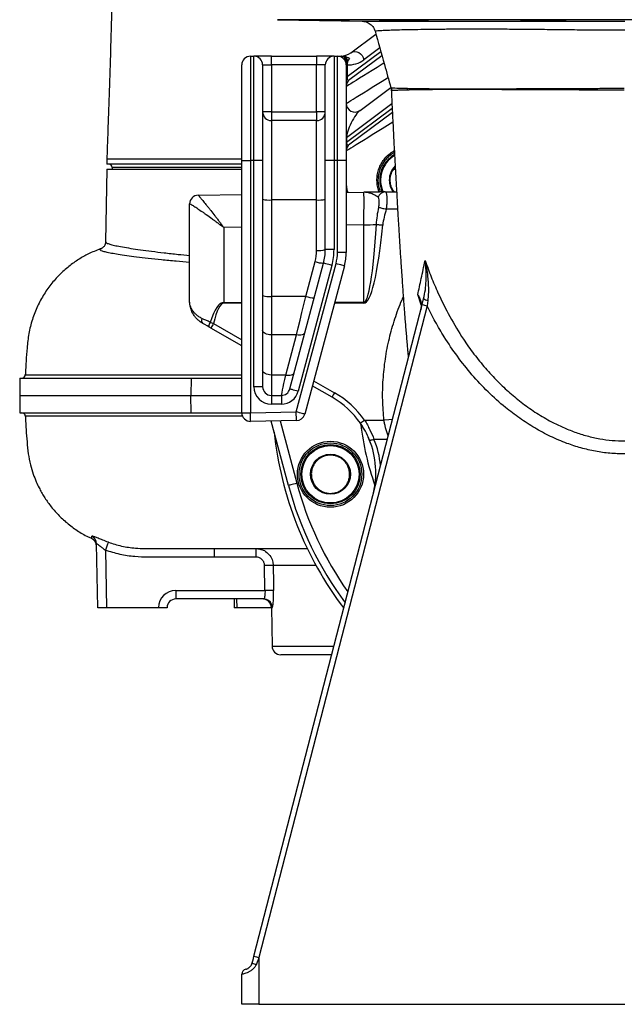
# Model space of a CAD drawing. Header units: millimetres. Extents: x 7 to 807, y 9 to 2008.
# Tile 1 of 9: x 7 to 355, y 9 to 575. Entities that reach past the tile are written whole.
import ezdxf

# ---------------------------------------------------------------- set-up
doc = ezdxf.new("R2010")
doc.units = ezdxf.units.MM

msp = doc.modelspace()

# ---------------------------------------------------------------- linework, layer by layer
at = {"color": 7, "linetype": 'Continuous', "lineweight": 25}
for p, q in [((155.36, 575.41), (204.13, 574.56)), ((224.13, 574.97), (224.13, 575.28)), ((299.29, 574.97), (299.29, 575.29)), ((197.56, 556.4), (211.97, 567.08)), ((215.43, 554.71), (196.93, 540.99)), ((134.91, 494.43), (134.91, 549.43)), ((139.91, 554.43), (139.91, 494.43)), ((139.91, 554.43), (141.91, 554.43)), ((141.91, 494.43), (141.91, 554.43)), ((151.91, 554.43), (141.91, 554.43)), ((146.91, 549.43), (146.91, 494.43)), ((146.91, 549.43), (151.91, 549.43)), ((151.91, 549.43), (151.91, 554.43)), ((151.91, 554.43), (177.91, 554.43)), ((151.91, 549.43), (151.91, 522.43)), ((177.91, 549.43), (151.91, 549.43)), ((177.91, 554.43), (177.91, 549.43)), ((187.91, 554.43), (177.91, 554.43)), ((177.91, 522.43), (177.91, 549.43)), ((182.91, 549.43), (177.91, 549.43)), ((182.91, 494.43), (182.91, 549.43)), ((187.91, 554.43), (187.91, 494.43)), ((187.91, 554.43), (189.91, 554.43)), ((189.91, 494.43), (189.91, 554.43)), ((189.91, 554.43), (192.24, 554.43)), ((194.91, 549.43), (194.91, 494.43)), ((195.41, 549.43), (194.91, 549.43)), ((195.42, 549.58), (195.39, 550.29)), ((195.41, 549.43), (195.41, 542.75)), ((195.45, 550.18), (195.43, 549.45)), ((196.81, 553.1), (195.87, 552.02)), ((195.41, 542.75), (194.91, 542.75)), ((202.89, 523.28), (220.55, 536.38)), ((220.86, 534.56), (220.87, 534.56)), ((151.91, 522.43), (146.91, 522.43)), ((151.91, 522.43), (151.91, 517.43)), ((151.91, 522.43), (177.91, 522.43)), ((182.91, 522.43), (177.91, 522.43)), ((177.91, 522.43), (177.91, 517.43)), ((221.44, 522.1), (196.93, 503.93)), ((151.91, 517.43), (151.91, 471.79)), ((177.91, 517.43), (151.91, 517.43)), ((177.91, 471.79), (177.91, 517.43)), ((194.91, 507.56), (194.99, 507.56)), ((194.91, 505.07), (194.99, 505.07)), ((194.99, 507.56), (194.99, 505.07)), ((57.41, 495.43), (57.41, 492.43)), ((134.91, 492.43), (57.41, 492.43)), ((134.91, 494.43), (139.91, 494.43)), ((134.91, 349.52), (134.91, 494.43)), ((139.91, 494.43), (139.91, 349.52)), ((141.91, 494.43), (139.91, 494.43)), ((141.91, 364.43), (141.91, 494.43)), ((146.91, 494.43), (141.91, 494.43)), ((146.91, 494.43), (146.91, 364.43)), ((182.91, 443.26), (182.91, 494.43)), ((187.91, 494.43), (182.91, 494.43)), ((187.91, 494.43), (187.91, 443.26)), ((189.91, 494.43), (187.91, 494.43)), ((189.91, 441.68), (189.91, 494.43)), ((194.91, 494.43), (189.91, 494.43)), ((194.91, 494.43), (194.91, 441.68)), ((57.41, 489.43), (56.68, 447.79)), ((57.41, 489.43), (134.91, 489.43)), ((60.41, 490.43), (60.41, 489.43)), ((222.18, 489.43), (223.05, 489.43)), ((194.91, 476.03), (205.08, 476.21)), ((217.27, 476.42), (223.84, 476.54)), ((109.83, 474.55), (134.91, 474.99)), ((151.91, 471.79), (151.91, 416.39)), ((177.91, 471.79), (151.91, 471.79)), ((177.91, 442.83), (177.91, 471.79)), ((104.91, 413.88), (104.91, 469.55)), ((124.56, 456), (124.56, 412.93)), ((205.08, 413), (205.08, 457.41)), ((54.42, 443.95), (54.46, 443.96)), ((187.91, 443.26), (182.91, 443.26)), ((194.91, 441.68), (189.91, 441.68)), ((171.71, 416.39), (177.06, 436.36)), ((162.5, 363.14), (181.89, 435.5)), ((166.22, 349.98), (189.06, 435.21)), ((186.72, 434.2), (167.33, 361.84)), ((193.89, 433.92), (171.05, 348.69)), ((151.91, 416.39), (151.91, 394.25)), ((171.71, 416.39), (151.91, 416.39)), ((238.54, 411.65), (239.41, 415.04)), ((241.79, 414.07), (241.39, 410.9)), ((141.88, 37.11), (238.54, 411.65)), ((241.39, 410.9), (144.73, 36.36)), ((134.91, 388.03), (117.22, 398.14)), ((151.91, 394.25), (151.91, 371.18)), ((166.37, 394.25), (151.91, 394.25)), ((160.19, 371.18), (166.37, 394.25)), ((7.48, 369.43), (7.31, 359.43)), ((7.48, 369.43), (105.76, 369.43)), ((105.76, 369.43), (105.63, 359.43)), ((105.76, 369.43), (134.91, 369.43)), ((151.91, 371.18), (151.91, 359.43)), ((160.19, 371.18), (151.91, 371.18)), ((146.91, 364.43), (141.91, 364.43)), ((186.76, 358.4), (175.39, 364.9)), ((7.31, 359.43), (7.48, 349.43)), ((7.31, 359.43), (105.63, 359.43)), ((105.76, 349.43), (105.63, 359.43)), ((105.63, 359.43), (134.91, 359.43)), ((151.91, 359.43), (151.91, 354.43)), ((151.91, 359.43), (157.67, 359.43)), ((157.67, 359.43), (157.67, 354.43)), ((157.67, 354.43), (151.91, 354.43)), ((7.48, 349.43), (105.76, 349.43)), ((105.76, 349.43), (134.91, 349.43)), ((134.91, 349.52), (139.91, 349.52)), ((139.91, 349.52), (166.22, 349.98)), ((166.31, 344.98), (140, 344.52)), ((161.72, 307.67), (151.79, 344.73)), ((205.11, 340.22), (202.92, 343.63)), ((205.5, 345.13), (216.6, 345.13)), ((209.1, 331.63), (207.58, 335.36)), ((48.63, 277.33), (48.63, 277.34)), ((52.15, 237.43), (51.5, 274.2)), ((56.57, 270.47), (57.14, 237.43)), ((119.08, 271.43), (119.08, 266.52)), ((143.01, 266.52), (119.08, 266.52)), ((143.01, 271.43), (145.23, 271.05)), ((143.01, 271.43), (143.01, 266.52)), ((148.25, 247.35), (148.03, 261.61)), ((96.97, 247.35), (148.25, 247.35)), ((96.97, 247.35), (96.97, 242.43)), ((147.45, 242.43), (96.97, 242.43)), ((130.46, 242.43), (130.54, 237.43)), ((57.14, 237.43), (52.15, 237.43)), ((86.97, 237.43), (57.14, 237.43)), ((86.97, 237.43), (86.97, 237.52)), ((91.97, 237.43), (86.97, 237.43)), ((91.97, 237.52), (91.97, 237.43)), ((131.98, 237.43), (130.54, 237.43)), ((151.91, 237.43), (131.98, 237.43)), ((151.91, 237.52), (152.29, 215.35)), ((186.61, 210.43), (157.29, 210.43)), ((144.73, 36.36), (144.73, 9.46)), ((134.91, 9.46), (134.91, 26.7)), ((144.73, 9.46), (134.91, 9.46)), ((144.73, 9.46), (354.91, 9.46))]:
    msp.add_line(p, q, dxfattribs=at)
at = {"color": 8, "linetype": 'Continuous', "lineweight": 25}
for p, q in [((554.46, 575.41), (155.36, 575.41)), ((195.41, 542.75), (214.76, 557.1)), ((214.19, 559.16), (205.04, 552.38)), ((220.58, 536.33), (220.96, 536.28)), ((221.2, 526.99), (194.99, 507.56)), ((194.99, 505.07), (221.32, 524.59)), ((134.91, 490.43), (60.41, 490.43)), ((224.42, 466.55), (217.89, 466.44)), ((134.91, 456.18), (124.56, 456)), ((205.08, 457.41), (194.91, 457.23)), ((238.04, 411.57), (236.07, 417.36)), ((124.56, 412.93), (134.91, 412.94)), ((134.91, 412.42), (124.56, 412.41)), ((205.08, 412.48), (188.14, 412.47)), ((188.28, 412.99), (205.08, 413)), ((118.66, 400.74), (134.91, 391.46)), ((176.19, 367.87), (188.2, 361.01)), ((156.95, 344.82), (166.55, 308.96)), ((218.55, 334.18), (210.87, 334.18)), ((177.6, 261.61), (152.99, 261.61)), ((131.92, 242.43), (131.98, 237.43)), ((152.44, 237.52), (151.91, 237.52)), ((152.29, 215.35), (187.88, 215.35))]:
    msp.add_line(p, q, dxfattribs=at)
at = {"color": 7, "linetype": 'Continuous', "lineweight": 25, "flags": 128}
for points in [[(197.56, 556.4), (198.58, 556.93), (199.73, 557.14), (200.94, 557.01), (202.12, 556.55), (203.19, 555.8), (204.07, 554.81), (204.71, 553.64), (205.04, 552.38)], [(109.82, 474.55), (109.82, 474.55), (109.83, 474.55)], [(213.62, 467.6), (213.95, 467.51), (214.36, 467.4), (214.83, 467.27), (215.37, 467.12), (215.95, 466.96), (216.57, 466.79), (217.23, 466.62), (217.89, 466.44)], [(212.29, 457.75), (212.65, 457.71), (213.05, 457.67), (213.47, 457.63), (213.92, 457.59), (214.4, 457.54), (214.89, 457.49), (215.39, 457.45), (215.9, 457.4)], [(186.72, 434.2), (185.77, 434.46), (184.87, 434.7), (184.03, 434.92), (183.3, 435.12), (182.7, 435.28), (182.25, 435.4), (181.98, 435.47), (181.89, 435.5)], [(193.89, 433.92), (193.79, 433.94), (193.52, 434.02), (193.07, 434.14), (192.47, 434.3), (191.74, 434.49), (190.9, 434.72), (190, 434.96), (189.06, 435.21)], [(166.37, 394.25), (167.36, 398.36), (168.4, 402.67), (169.47, 407.13), (170.58, 411.72), (171.71, 416.39)], [(116.5, 398.55), (115.08, 399.37), (113.73, 400.14), (112.47, 400.86)], [(116.5, 398.55), (116.33, 398.7), (116.22, 398.94), (116.17, 399.24), (116.17, 399.61), (116.24, 400.03), (116.36, 400.48), (116.54, 400.96), (116.76, 401.44)], [(151.91, 394.25), (150.93, 394.3), (149.99, 394.45), (149.13, 394.7), (148.37, 395.03), (147.75, 395.43), (147.29, 395.89), (147, 396.39), (146.91, 396.9)], [(171.2, 395.61), (171, 395.18), (170.66, 394.81), (170.17, 394.51), (169.57, 394.29), (168.86, 394.15), (168.08, 394.09), (167.24, 394.13), (166.37, 394.25)], [(151.91, 371.18), (150.93, 371.24), (149.99, 371.39), (149.13, 371.63), (148.37, 371.96), (147.75, 372.36), (147.29, 372.82), (147, 373.32), (146.91, 373.83)], [(157.67, 359.43), (157.71, 359.63), (157.84, 360.23), (158.05, 361.21), (158.34, 362.57), (158.7, 364.27), (159.14, 366.3), (159.64, 368.61), (160.19, 371.18)], [(160.19, 371.18), (161.06, 371.06), (161.9, 371.02), (162.68, 371.08), (163.39, 371.22), (163.99, 371.44), (164.47, 371.75), (164.82, 372.12), (165.02, 372.54)], [(167.33, 361.84), (166.38, 362.1), (165.48, 362.34), (164.64, 362.56), (163.91, 362.76), (163.31, 362.92), (162.86, 363.04), (162.59, 363.11), (162.5, 363.14)], [(140, 344.52), (139.99, 344.62), (139.99, 344.9), (139.98, 345.36), (139.97, 345.99), (139.96, 346.74), (139.94, 347.61), (139.92, 348.55), (139.91, 349.52)], [(166.31, 344.98), (166.3, 345.08), (166.3, 345.36), (166.29, 345.82), (166.28, 346.44), (166.27, 347.2), (166.25, 348.07), (166.23, 349), (166.22, 349.98)], [(171.05, 348.69), (170.95, 348.71), (170.68, 348.78), (170.23, 348.9), (169.63, 349.06), (168.9, 349.26), (168.07, 349.48), (167.16, 349.73), (166.22, 349.98)], [(208.15, 334.13), (208.26, 333.98), (208.45, 333.88), (208.72, 333.82), (209.06, 333.8), (209.46, 333.83), (209.9, 333.91), (210.38, 334.03), (210.87, 334.18)], [(166.55, 308.96), (165.61, 308.71), (164.7, 308.47), (163.87, 308.24), (163.14, 308.05), (162.54, 307.89), (162.09, 307.77), (161.82, 307.69), (161.72, 307.67)], [(152.99, 261.61), (153.15, 251.61), (153.21, 247.35)], [(147.45, 242.43), (148.42, 242.34), (148.74, 242.26)], [(140.88, 33.23), (141.21, 34.52), (141.55, 35.81), (141.88, 37.11)], [(144.73, 36.36), (144.26, 35.06), (143.78, 33.77), (143.31, 32.48)]]:
    msp.add_lwpolyline(points, dxfattribs=at)
at = {"color": 8, "linetype": 'Continuous', "lineweight": 25, "flags": 128}
for points in [[(216.6, 550.38), (215.64, 549.78), (212.71, 547.97), (209.91, 546.24), (207.27, 544.62), (204.83, 543.11), (202.61, 541.74), (200.64, 540.52), (198.93, 539.46), (197.5, 538.58), (196.38, 537.88), (195.56, 537.38), (195.07, 537.08), (194.91, 536.98)], [(194.91, 527.3), (195.07, 527.4), (195.56, 527.71), (196.38, 528.21), (197.5, 528.9), (198.93, 529.78), (200.64, 530.84), (202.61, 532.06), (204.83, 533.43), (207.27, 534.94), (209.91, 536.57), (212.71, 538.3), (215.64, 540.11), (218.67, 541.98), (218.93, 542.14)], [(221.69, 516.46), (218.67, 514.59), (215.64, 512.72), (212.71, 510.91), (209.91, 509.18), (207.27, 507.55), (204.83, 506.05), (202.61, 504.68), (200.64, 503.45), (198.93, 502.4), (197.5, 501.52), (196.38, 500.82), (195.56, 500.32), (195.07, 500.02), (194.91, 499.91)], [(221.5, 345.65), (219.41, 345.43), (216.6, 345.13)]]:
    msp.add_lwpolyline(points, dxfattribs=at)
at = {"color": 7, "linetype": 'Continuous', "lineweight": 25}
for radius in [19, 18, 17, 16.5, 11.5]:
    msp.add_circle((185.87, 314.14), radius, dxfattribs=at)
for centre, radius, start, end in [((191.61, 564.43), 10, 270, 306.5499), ((139.91, 549.43), 5, 90, 180), ((141.91, 549.43), 5, 0, 90), ((187.91, 549.43), 5, 90, 180), ((189.91, 549.43), 5, 0, 90), ((192.15, 550.36), 4.07, 24.0783, 88.7727), ((192.21, 548.48), 3.65, 27.599, 29.6491), ((190.7, 548.98), 4.76, 5.6792, 7.3347), ((196.11, 564.43), 15, 267.423, 306.5499), ((199.91, 536.98), 5, 126.5499, 180), ((213.23, 534.11), 8.02, 3.6972, 15.6646), ((221.67, 533.97), 8.52, 6.7542, 13.5338), ((199.91, 527.3), 5, 180, 306.5499), ((151.91, 522.43), 5, 180, 270), ((177.91, 522.43), 5, 270, 0), ((199.91, 499.91), 5, 126.5499, 180), ((58.41, 490.43), 2, 0, 90), ((231.16, 483.18), 16.5, 121.1997, 204.5012), ((231.16, 483.18), 11.5, 135.5896, 180), ((231.16, 483.18), 11.5, 180, 215.4727), ((217.47, 471.9), 4.52, 92.5184, 160.3965), ((109.91, 469.55), 5, 91, 180), ((109.91, 469.55), 5, 91.0108, 179.8454), ((150.67, 486.46), 14.72, 255.2047, 274.8334), ((179.15, 486.46), 14.72, 265.1665, 284.7954), ((205.45, 526.19), 68.78, 269.6944, 275.7096), ((152.91, 442.83), 25, 345, 0), ((179.15, 457.5), 14.72, 265.1662, 284.7961), ((152.91, 443.26), 30, 345, 0), ((152.91, 443.26), 35, 345, 0), ((164.91, 441.68), 25, 345, 0), ((164.91, 441.68), 30, 345, 0), ((182.02, 450.26), 14.76, 250.3594, 269.4858), ((150.67, 431.06), 14.72, 255.2043, 274.8338), ((176.67, 430.29), 14.76, 250.3595, 269.4857), ((242.6, 419.44), 5.43, 234.0681, 261.463), ((410.85, 412.67), 286.3, 179.9477, 180.0523), ((453.5, 412.74), 248.42, 179.9397, 180.0603), ((282.72, 573.98), 168.24, 254.7734, 255.7778), ((114.02, 402.56), 2.3, 150.1447, 227.6212), ((160.79, 375.82), 48.95, 149.39, 152.8717), ((8.54, 371.43), 2, 270, 358.4919), ((151.91, 364.43), 10, 180, 270), ((151.91, 364.43), 5, 180, 270), ((157.67, 364.43), 5, 270, 345), ((157.67, 364.43), 10, 270, 345), ((230.32, 336.09), 48.94, 149.3897, 152.8723), ((161.95, 314.99), 50, 34.6593, 60.2551), ((161.9, 314.99), 53, 34.6593, 60.2551), ((8.54, 347.43), 2, 2.1279, 90), ((139.91, 349.52), 5, 180, 271), ((166.22, 349.98), 5, 271, 345), ((247.05, 283.74), 74.13, 124.0931, 126.3788), ((354.91, 359.43), 202.5, 185.9875, 217.1496), ((161.95, 314.99), 50, 345.5297, 22.5064), ((354.91, 359.43), 200, 195, 216.5801), ((46.52, 274.11), 4.99, 1.03, 62.5879), ((46.53, 272.69), 5, 1.0228, 65.8291), ((280.32, 191.68), 237.22, 159.4158, 160.6016), ((150.51, 168.79), 92.85, 88.4687, 91.5313), ((96.97, 237.35), 10, 90, 179), ((150.73, 154.71), 92.66, 88.4655, 91.5345), ((96.97, 237.43), 5, 90, 179), ((146.91, 237.43), 5, 1, 90), ((89.47, 309.16), 71.68, 268.0016, 271.9984), ((157.29, 215.43), 5, 181, 270), ((186, 199.18), 167.97, 254.7725, 255.7786), ((137.91, 26.7), 3, 103.5046, 180), ((146.45, 46.95), 14.81, 247.9001, 257.7308)]:
    msp.add_arc(centre, radius, start, end, dxfattribs=at)
at = {"color": 8, "linetype": 'Continuous', "lineweight": 25}
for centre, radius, start, end in [((231.16, 483.18), 17, 120.2299, 180), ((231.16, 483.18), 17, 180, 203.7633), ((354.91, 359.43), 152.5, 186.251, 199.806), ((161.91, 313.9), 53, 5.6245, 22.5064), ((354.91, 359.43), 195, 195, 215.3824), ((147.44, 237.44), 5, 0.9532, 74.9594)]:
    msp.add_arc(centre, radius, start, end, dxfattribs=at)
at = {"color": 7, "linetype": 'Continuous', "lineweight": 25}
for centre, major_axis, ratio, start_param, end_param in [((199.91, 549.43), (4.08, 8.76), 0.229413, 2.537347, 3.542097), ((199.91, 514.85), (4.4, 8.85), 0.249803, 0.455425, 2.652528), ((199.91, 512.36), (4.4, 8.85), 0.249803, 2.652528, 3.597018), ((204.91, 455.2), (0.17, 21.01), 0.007477, 4.817576, 6.283378), ((124.91, 469.81), (20, 0.26), 0.026128, 3.113567, 3.14125), ((204.91, 556.01), (-0.18, 143), 0.069919, 3.141539, 3.954808), ((204.82, 556.01), (-0.26, 143.52), 0.104497, 3.141497, 3.954765), ((124.91, 268.89), (-0.35, 144.05), 0.138823, 6.283004, 6.684895), ((124.82, 268.89), (-0.26, 143.52), 0.104497, 6.283089, 6.688941), ((124.91, 397.2), (20, -9.72), 0.012686, 1.996304, 2.27711)]:
    msp.add_ellipse(centre, major_axis=major_axis, ratio=ratio, start_param=start_param, end_param=end_param, dxfattribs=at)
for points, knots in [([(60.26, 584.43), (60.09, 578.61), (59.75, 567.33), (59.29, 550.91), (58.79, 535.54), (58.28, 521.22), (57.81, 507.94), (57.54, 499.49), (57.41, 495.43)], [0, 0, 0, 0, 0.196498, 0.380763, 0.552984, 0.713387, 0.862261, 1, 1, 1, 1]), ([(167.1, 575.3), (167.18, 575.3), (167.33, 575.29), (168.03, 575.27), (169.03, 575.25), (170.36, 575.22), (171.97, 575.18), (173.8, 575.15), (175.81, 575.11), (177.95, 575.07), (180.72, 575.02), (182.72, 574.99), (184, 574.97)], [0, 0, 0, 0, 0.092707, 0.185418, 0.278126, 0.370846, 0.463564, 0.556296, 0.649028, 0.741771, 0.834514, 1, 1, 1, 1]), ([(189.67, 574.97), (189.51, 574.97), (188.84, 574.99), (187.52, 575.02), (185.61, 575.06), (183.55, 575.09), (181.38, 575.13), (179.18, 575.17), (177.01, 575.2), (174.92, 575.23), (172.82, 575.26), (170.96, 575.28), (169.42, 575.3), (168.3, 575.31), (167.53, 575.31), (167.11, 575.31), (167.12, 575.31), (167.12, 575.31)], [0, 0, 0, 0, 0.023078, 0.093334, 0.163589, 0.233853, 0.304116, 0.374383, 0.444649, 0.514912, 0.585173, 0.672829, 0.743068, 0.813307, 0.883544, 0.953782, 1, 1, 1, 1]), ([(184, 574.97), (184.64, 574.96), (186.51, 574.93), (189.64, 574.88), (192.9, 574.83), (195.46, 574.79), (196.23, 574.79), (196.61, 574.79)], [0, 0, 0, 0, 0.115628, 0.336756, 0.55787, 0.778952, 1, 1, 1, 1]), ([(196.73, 574.8), (196.77, 574.8), (196.91, 574.81), (195.87, 574.84), (193.73, 574.89), (191.39, 574.94), (189.96, 574.97), (189.67, 574.97)], [0, 0, 0, 0, 0.0992942, 0.3761817, 0.6531062, 0.930074, 1, 1, 1, 1]), ([(204.13, 574.56), (204.17, 574.56), (204.29, 574.56), (205.69, 574.55), (208.15, 574.55), (211.71, 574.54), (216.29, 574.54), (221.79, 574.53), (228.22, 574.52), (235.59, 574.52), (243.84, 574.52), (252.84, 574.51), (262.59, 574.51), (273.09, 574.51), (284.22, 574.5), (295.8, 574.5), (307.85, 574.5), (320.38, 574.5), (332.53, 574.51), (344.06, 574.51), (351.29, 574.51), (354.91, 574.51)], [0, 0, 0, 0, 0.032411, 0.085585, 0.138759, 0.193464, 0.248168, 0.301623, 0.355078, 0.410044, 0.465009, 0.519187, 0.573366, 0.629081, 0.684796, 0.739586, 0.794377, 0.850772, 0.907165, 0.953449, 1, 1, 1, 1]), ([(204.39, 574.54), (204.46, 574.54), (204.64, 574.52), (205.15, 574.46), (205.94, 574.3), (207.01, 573.94), (208.19, 573.31), (209.29, 572.45), (210.23, 571.42), (210.97, 570.21), (211.4, 569.28), (211.5, 568.75), (211.51, 568.71)], [0, 0, 0, 0, 0.035378, 0.087822, 0.161526, 0.282563, 0.424027, 0.562, 0.69677, 0.840289, 0.987985, 1, 1, 1, 1]), ([(213.94, 575.24), (214.02, 575.23), (214.18, 575.21), (214.87, 575.18), (215.88, 575.14), (217.21, 575.11), (218.81, 575.07), (220.65, 575.03), (222.45, 575), (223.64, 574.98), (224.13, 574.97)], [0, 0, 0, 0, 0.130121, 0.260254, 0.390388, 0.52054, 0.650693, 0.780856, 0.911019, 1, 1, 1, 1]), ([(239.62, 574.97), (239.32, 574.99), (238.82, 575.02), (237.49, 575.06), (236.06, 575.1), (234.36, 575.14), (232.45, 575.17), (230.39, 575.21), (228.22, 575.24), (226.02, 575.26), (223.85, 575.28), (221.76, 575.3), (219.66, 575.31), (217.8, 575.32), (216.27, 575.31), (215.15, 575.3), (214.38, 575.29), (213.96, 575.27), (213.96, 575.26), (213.96, 575.25)], [0, 0, 0, 0, 0.08261, 0.1403, 0.197989, 0.255683, 0.313378, 0.371071, 0.428764, 0.486452, 0.544139, 0.601818, 0.659498, 0.731435, 0.789107, 0.846779, 0.90445, 0.96212, 1, 1, 1, 1]), ([(224.13, 574.97), (224.49, 574.96), (224.87, 574.95), (225.66, 574.94), (226.07, 574.93), (226.92, 574.91), (227.36, 574.91), (228.26, 574.89), (228.71, 574.88), (229.63, 574.87), (230.1, 574.86), (231.04, 574.85), (231.51, 574.84), (232.92, 574.83), (233.84, 574.82), (235.18, 574.81), (235.61, 574.8), (236.45, 574.8), (236.86, 574.8), (237.64, 574.79), (238.02, 574.79), (238.73, 574.79), (239.06, 574.79), (239.69, 574.79), (239.97, 574.79), (240.51, 574.8), (240.75, 574.8), (241.39, 574.81), (241.71, 574.81), (241.91, 574.82)], [0, 0, 0, 0, 0.0625, 0.0625, 0.125, 0.125, 0.1875, 0.1875, 0.25, 0.25, 0.3125, 0.3125, 0.375, 0.375, 0.5, 0.5, 0.5625, 0.5625, 0.625, 0.625, 0.6875, 0.6875, 0.75, 0.75, 0.8125, 0.8125, 0.875, 0.875, 1, 1, 1, 1]), ([(242.02, 574.85), (242.06, 574.86), (242.2, 574.88), (241.32, 574.92), (240.11, 574.96), (239.62, 574.97)], [0, 0, 0, 0, 0.174302, 0.659877, 1, 1, 1, 1]), ([(295.08, 575.14), (295.16, 575.13), (295.32, 575.1), (296.02, 575.06), (297.2, 575.02), (298.5, 574.99), (299.29, 574.97)], [0, 0, 0, 0, 0.218586, 0.437198, 0.655806, 1, 1, 1, 1]), ([(321.02, 575.04), (321.02, 575.05), (321.01, 575.07), (320.57, 575.1), (319.77, 575.14), (318.63, 575.18), (317.2, 575.21), (315.5, 575.24), (313.59, 575.26), (311.52, 575.29), (309.36, 575.3), (307.16, 575.31), (304.98, 575.31), (302.9, 575.31), (300.8, 575.3), (298.94, 575.29), (297.41, 575.27), (296.28, 575.24), (295.52, 575.21), (295.1, 575.18), (295.1, 575.16), (295.1, 575.15)], [0, 0, 0, 0, 0.038732, 0.092438, 0.146144, 0.199851, 0.253558, 0.307261, 0.360964, 0.414661, 0.468358, 0.522047, 0.575737, 0.629422, 0.683107, 0.750051, 0.803746, 0.85744, 0.911134, 0.964828, 1, 1, 1, 1]), ([(299.29, 574.97), (299.61, 574.96), (300.42, 574.92), (302.67, 574.87), (305.96, 574.82), (309.68, 574.79), (313.39, 574.79), (316.65, 574.8), (319.21, 574.84), (319.98, 574.88), (320.36, 574.9)], [0, 0, 0, 0, 0.082402, 0.213523, 0.344634, 0.475726, 0.606798, 0.737858, 0.868921, 1, 1, 1, 1]), ([(320.45, 574.97), (320.57, 574.98), (320.88, 574.99), (320.98, 575.01), (321.05, 575.03)], [0, 0, 0, 0, 0.350785, 1, 1, 1, 1]), ([(320.47, 574.94), (320.52, 574.95), (320.59, 574.96), (320.49, 574.97), (320.45, 574.97)], [0, 0, 0, 0, 0.710616, 1, 1, 1, 1]), ([(211.47, 568.86), (213.26, 562.46), (216.31, 551.6), (219.33, 540.77), (220.56, 536.33)], [0, 0, 0, 0, 0.589357, 1, 1, 1, 1]), ([(195.39, 550.29), (195.28, 550.82), (195.08, 551.89), (194.34, 553.19), (193.41, 554.11), (192.68, 554.41), (192.31, 554.43), (192.24, 554.43)], [0, 0, 0, 0, 0.23034, 0.460029, 0.700343, 0.94348, 1, 1, 1, 1]), ([(192.37, 554.43), (192.7, 554.43), (193.36, 554.43), (194.7, 554.23), (195.86, 553.77), (196.55, 553.31), (196.8, 553.11), (196.81, 553.1)], [0, 0, 0, 0, 0.261568, 0.52204, 0.809884, 0.992012, 1, 1, 1, 1]), ([(195.41, 549.43), (195.41, 549.44), (195.41, 549.49), (195.41, 549.54), (195.42, 549.58)], [0, 0, 0, 0, 0.107264, 1, 1, 1, 1]), ([(195.43, 549.45), (195.43, 549.44), (195.42, 549.44), (195.41, 549.43), (195.41, 549.43)], [0, 0, 0, 0, 0.712516, 1, 1, 1, 1]), ([(196.81, 553.1), (196.68, 552.94), (196.56, 552.78), (196.31, 552.43), (196.19, 552.24), (196.02, 551.93), (195.96, 551.81), (195.84, 551.57), (195.78, 551.44), (195.67, 551.15), (195.62, 550.99), (195.55, 550.72), (195.53, 550.63), (195.48, 550.41), (195.46, 550.3), (195.45, 550.18)], [0, 0, 0, 0, 0.25, 0.25, 0.5, 0.5, 0.625, 0.625, 0.75, 0.75, 0.875, 0.875, 0.9375, 0.9375, 1, 1, 1, 1]), ([(195.87, 552.02), (195.8, 551.88), (195.65, 551.57), (195.53, 550.99), (195.47, 550.48), (195.45, 550.27), (195.45, 550.19), (195.45, 550.18)], [0, 0, 0, 0, 0.345432, 0.770593, 0.919733, 0.98224, 1, 1, 1, 1]), ([(220.55, 536.33), (220.6, 536.16), (220.8, 535.59), (220.82, 534.99), (220.84, 534.56)], [0, 0, 0, 0, 0.29524, 1, 1, 1, 1]), ([(220.57, 536.33), (220.57, 536.33), (220.56, 536.33), (220.57, 536.33), (220.58, 536.33)], [0, 0, 0, 0, 0.051399, 1, 1, 1, 1]), ([(220.85, 534.56), (220.92, 532.93), (221.18, 527.12), (221.65, 517.63), (222.22, 506.37), (222.76, 496.16), (223.28, 486.62), (223.77, 477.81), (224.23, 469.81), (224.63, 462.96), (224.98, 457.22), (225.36, 450.94), (225.81, 443.68), (226.29, 436.33), (226.71, 430.11), (227.05, 425.17), (227.37, 420.58), (227.68, 416.26), (228.01, 411.93), (228.32, 407.84), (228.62, 403.94), (228.92, 400.28), (229.23, 396.48), (229.55, 392.68), (229.87, 389.12), (230.15, 386.03), (230.38, 383.51), (230.54, 381.88), (230.61, 381.11), (230.63, 380.99)], [0, 0, 0, 0, 0.025318, 0.090268, 0.15088, 0.207059, 0.258715, 0.31151, 0.358402, 0.399378, 0.43442, 0.463522, 0.516908, 0.57324, 0.608177, 0.642959, 0.675485, 0.705714, 0.736846, 0.771948, 0.799384, 0.828755, 0.860058, 0.893305, 0.925791, 0.95383, 0.977386, 0.996708, 1, 1, 1, 1]), ([(220.96, 536.28), (221.28, 536.25), (221.94, 536.21), (223.87, 536.13), (226.45, 536.05), (228.78, 535.99), (229.95, 535.96)], [0, 0, 0, 0, 0.2472652, 0.4945358, 0.7472669, 1, 1, 1, 1]), ([(230.13, 534.97), (229, 534.94), (226.73, 534.88), (224.18, 534.79), (222.24, 534.7), (221.57, 534.65), (221.24, 534.63)], [0, 0, 0, 0, 0.247342, 0.494684, 0.747344, 1, 1, 1, 1]), ([(229.95, 535.96), (231.19, 535.93), (232.53, 535.91), (235.42, 535.86), (236.97, 535.83), (240.28, 535.79), (242.04, 535.77), (244.83, 535.74), (245.78, 535.73), (247.75, 535.72), (248.76, 535.72), (250.83, 535.7), (251.89, 535.7), (254.06, 535.69), (255.18, 535.69), (257.45, 535.68), (258.6, 535.68), (260.95, 535.68), (262.14, 535.68), (265.78, 535.68), (268.28, 535.68), (272.15, 535.69), (273.46, 535.69), (276.12, 535.7), (277.47, 535.7), (281.57, 535.72), (284.39, 535.73), (288.01, 535.74), (288.74, 535.75), (290.21, 535.75), (290.95, 535.76), (293.18, 535.77), (294.68, 535.77), (299.2, 535.8), (302.25, 535.81), (308.45, 535.84), (311.59, 535.85), (317.96, 535.88), (321.19, 535.89), (326.09, 535.91), (327.74, 535.92), (331.06, 535.93), (332.73, 535.93), (337.77, 535.95), (341.14, 535.96), (347.9, 535.97), (351.29, 535.97), (354.7, 535.97)], [0, 0, 0, 0, 0.0625, 0.0625, 0.125, 0.125, 0.1875, 0.1875, 0.21875, 0.21875, 0.25, 0.25, 0.28125, 0.28125, 0.3125, 0.3125, 0.34375, 0.34375, 0.375, 0.375, 0.4375, 0.4375, 0.46875, 0.46875, 0.5, 0.5, 0.5625, 0.5625, 0.578125, 0.578125, 0.59375, 0.59375, 0.625, 0.625, 0.6875, 0.6875, 0.75, 0.75, 0.8125, 0.8125, 0.84375, 0.84375, 0.875, 0.875, 0.9375, 0.9375, 1, 1, 1, 1]), ([(354.7, 534.94), (351.03, 534.94), (343.68, 534.94), (332.73, 534.98), (321.94, 535.02), (311.41, 535.07), (301.19, 535.11), (291.34, 535.16), (281.93, 535.2), (272.94, 535.23), (264.45, 535.25), (256.52, 535.24), (249.27, 535.22), (243.12, 535.17), (237.99, 535.12), (233.69, 535.05), (231.32, 535), (230.13, 534.97)], [0, 0, 0, 0, 0.068081, 0.136412, 0.204753, 0.272848, 0.34084, 0.409062, 0.47729, 0.545289, 0.615168, 0.685285, 0.755408, 0.825293, 0.883506, 0.941786, 1, 1, 1, 1]), ([(222.61, 499.01), (221.78, 498.51), (220.15, 497.53), (218.04, 495.59), (216.22, 493.35), (214.74, 490.75), (213.7, 487.89), (213.16, 484.85), (213.12, 481.89), (213.6, 479.05), (214.07, 477.23), (214.5, 476.39), (214.5, 476.38)], [0, 0, 0, 0, 0.109412, 0.216502, 0.326296, 0.44108, 0.55925, 0.672112, 0.788912, 0.892078, 0.998109, 1, 1, 1, 1]), ([(57.55, 495.43), (57.55, 495.43), (57.55, 495.43), (59.01, 495.43), (61.73, 495.43), (65.75, 495.43), (70.99, 495.43), (77.44, 495.43), (85.08, 495.43), (93.87, 495.43), (103.77, 495.43), (114.77, 495.43), (125.14, 495.43), (132.21, 495.43), (134.91, 495.43)], [0, 0, 0, 0, 0.059867, 0.14842, 0.236973, 0.325525, 0.414078, 0.502631, 0.591183, 0.679736, 0.768289, 0.856841, 0.945394, 1, 1, 1, 1]), ([(222.61, 476.52), (222.18, 477.02), (220.96, 478.46), (220.1, 481.58), (220.18, 485.29), (221.23, 488.44), (222.59, 489.89), (223.1, 490.43)], [0, 0, 0, 0, 0.127992, 0.370167, 0.612319, 0.854437, 1, 1, 1, 1]), ([(217.27, 476.42), (216.55, 476.41), (215.72, 476.4), (213.89, 476.36), (212.89, 476.35), (210.79, 476.31), (209.68, 476.29), (207.98, 476.26), (207.11, 476.25), (206.1, 476.23), (205.66, 476.22), (205.37, 476.22), (205.23, 476.21), (205.08, 476.21)], [0, 0, 0, 0, 0.25, 0.25, 0.5, 0.5, 0.75, 0.75, 0.875, 0.9375, 0.96875, 0.96875, 1, 1, 1, 1]), ([(213.21, 473.42), (212.62, 473.8), (211.45, 474.55), (209.36, 475.48), (207.24, 476.1), (205.81, 476.22), (205.09, 476.21), (205.08, 476.21)], [0, 0, 0, 0, 0.253216, 0.507527, 0.75223, 0.998517, 1, 1, 1, 1]), ([(217.27, 476.42), (217.42, 476.43), (217.54, 476.37), (217.71, 476.18), (217.76, 476.11), (217.85, 475.92), (217.89, 475.81), (218.01, 475.44), (218.07, 475.14), (218.14, 474.6), (218.16, 474.4), (218.2, 473.99), (218.21, 473.77), (218.24, 473.07), (218.25, 472.57), (218.25, 471.47), (218.24, 470.89), (218.2, 469.98), (218.18, 469.67), (218.14, 469.04), (218.12, 468.72), (218.04, 467.75), (217.97, 467.1), (217.89, 466.44)], [0, 0, 0, 0, 0.125, 0.125, 0.1875, 0.1875, 0.25, 0.25, 0.375, 0.375, 0.4375, 0.4375, 0.5, 0.5, 0.625, 0.625, 0.75, 0.75, 0.8125, 0.8125, 0.875, 0.875, 1, 1, 1, 1]), ([(109.83, 474.55), (109.85, 474.55), (110, 474.4), (110.31, 474.05), (110.38, 473.97), (110.53, 473.79), (110.62, 473.7), (110.88, 473.39), (111.09, 473.15), (111.53, 472.62), (111.77, 472.33), (112.29, 471.69), (112.58, 471.35), (113.47, 470.26), (114.12, 469.45), (115.17, 468.14), (115.53, 467.68), (116.27, 466.74), (116.65, 466.26), (117.81, 464.79), (118.61, 463.76), (119.85, 462.17), (120.27, 461.62), (121.11, 460.53), (121.54, 459.97), (122.39, 458.86), (122.82, 458.29), (123.47, 457.44), (123.69, 457.15), (124.02, 456.72), (124.12, 456.58), (124.34, 456.29), (124.45, 456.15), (124.56, 456)], [0, 0, 0, 0, 0.125, 0.125, 0.15625, 0.15625, 0.1875, 0.1875, 0.25, 0.25, 0.3125, 0.3125, 0.375, 0.375, 0.5, 0.5, 0.5625, 0.5625, 0.625, 0.625, 0.75, 0.75, 0.8125, 0.8125, 0.875, 0.875, 0.9375, 0.9375, 0.96875, 0.96875, 0.984375, 0.984375, 1, 1, 1, 1]), ([(213.62, 467.6), (213.73, 468.47), (213.94, 470.09), (213.85, 472.03), (213.61, 473.06), (213.29, 473.35), (213.21, 473.42)], [0, 0, 0, 0, 0.327626, 0.608298, 0.905434, 1, 1, 1, 1]), ([(104.92, 469.56), (104.96, 469.6), (105.15, 469.53), (105.57, 469.31), (105.67, 469.26), (105.87, 469.15), (105.98, 469.08), (106.34, 468.87), (106.61, 468.71), (107.2, 468.35), (107.52, 468.14), (108.22, 467.69), (108.6, 467.44), (109.78, 466.66), (110.65, 466.07), (112.05, 465.11), (112.53, 464.77), (113.52, 464.08), (114.03, 463.72), (115.57, 462.63), (116.63, 461.86), (118.29, 460.66), (118.85, 460.26), (119.97, 459.43), (120.53, 459.01), (121.67, 458.17), (122.25, 457.74), (123.11, 457.09), (123.4, 456.88), (123.84, 456.55), (123.98, 456.44), (124.27, 456.22), (124.42, 456.11), (124.56, 456)], [0, 0, 0, 0, 0.125, 0.125, 0.15625, 0.15625, 0.1875, 0.1875, 0.25, 0.25, 0.3125, 0.3125, 0.375, 0.375, 0.5, 0.5, 0.5625, 0.5625, 0.625, 0.625, 0.75, 0.75, 0.8125, 0.8125, 0.875, 0.875, 0.9375, 0.9375, 0.96875, 0.96875, 0.984375, 0.984375, 1, 1, 1, 1]), ([(212.29, 457.75), (212.44, 459.4), (212.73, 462.73), (213.32, 465.97), (213.62, 467.6)], [0, 0, 0, 0, 0.4975931, 1, 1, 1, 1]), ([(217.89, 466.44), (217.49, 464.94), (217.07, 463.46), (216.35, 460.46), (216.05, 458.94), (215.9, 457.4)], [0, 0, 0, 0, 0.5, 0.5, 1, 1, 1, 1]), ([(56.65, 447.8), (56.64, 447.5), (56.62, 446.8), (56.24, 445.82), (55.74, 445.04), (55.25, 444.53), (54.84, 444.2), (54.54, 444.02), (54.39, 443.96), (54.4, 443.96), (54.41, 443.96)], [0, 0, 0, 0, 0.090579, 0.212696, 0.332531, 0.454027, 0.584646, 0.732311, 0.904736, 1, 1, 1, 1]), ([(54.47, 443.94), (52.14, 443.07), (47.79, 441.44), (41.73, 438.07), (36.11, 434.2), (30.71, 429.5), (25.67, 424), (21.17, 417.71), (17.36, 410.7), (14.4, 403.07), (12.4, 395.01), (11.57, 386.99), (10.96, 379.38), (10.64, 374.26), (10.56, 371.62), (10.55, 371.36)], [0, 0, 0, 0, 0.0819176, 0.1529733, 0.2278367, 0.3062812, 0.3880233, 0.4727332, 0.5600408, 0.6495314, 0.7407921, 0.8315469, 0.9132709, 0.9914586, 1, 1, 1, 1]), ([(236.07, 417.36), (236.69, 420.33), (237.35, 423.45), (238.75, 430), (239.49, 433.42), (240.26, 436.99)], [0, 0, 0, 0, 0.5, 0.5, 1, 1, 1, 1]), ([(239.41, 415.04), (239.77, 416.73), (240.51, 420.16), (240.89, 425.55), (240.86, 431.18), (240.51, 435.06), (240.26, 436.98), (240.26, 436.99)], [0, 0, 0, 0, 0.223307, 0.45182, 0.724141, 0.998749, 1, 1, 1, 1]), ([(240.26, 436.99), (241.39, 433.86), (243.66, 427.58), (248.26, 416.77), (254.25, 404.68), (261.27, 393), (268.23, 383.16), (274.81, 375.02), (281.72, 367.56), (288.91, 360.81), (296.38, 354.71), (304.34, 349.14), (312.08, 344.61), (319.39, 341.06), (326.22, 338.31), (333.29, 336.08), (340.48, 334.47), (347.71, 333.47), (352.5, 333.4), (354.91, 333.37)], [0, 0, 0, 0, 0.060847, 0.121813, 0.214321, 0.306812, 0.370414, 0.434077, 0.497661, 0.555838, 0.61401, 0.673482, 0.732945, 0.777343, 0.821735, 0.867167, 0.912589, 0.956097, 1, 1, 1, 1]), ([(240.26, 436.99), (240.26, 436.98), (240.87, 434.03), (241.71, 428.81), (242.17, 422.3), (242.15, 417.63), (241.91, 415.25), (241.79, 414.07)], [0, 0, 0, 0, 0.001312, 0.401413, 0.697973, 0.849061, 1, 1, 1, 1]), ([(112.02, 403.7), (111.4, 404), (110.82, 404.32), (109.75, 405.02), (109.26, 405.39), (108.37, 406.16), (107.97, 406.57), (107.23, 407.41), (106.9, 407.85), (106.04, 409.17), (105.61, 410.09), (105.19, 411.49), (105.09, 411.96), (104.98, 412.68), (104.95, 412.92), (104.92, 413.4), (104.91, 413.64), (104.91, 413.88)], [0, 0, 0, 0, 0.125, 0.125, 0.25, 0.25, 0.375, 0.375, 0.5, 0.5, 0.75, 0.75, 0.875, 0.875, 0.9375, 0.9375, 1, 1, 1, 1]), ([(112.47, 400.86), (111.81, 401.23), (111.2, 401.65), (110.07, 402.54), (109.55, 403.01), (108.61, 403.99), (108.18, 404.51), (107.4, 405.58), (107.05, 406.14), (106.12, 407.84), (105.67, 409.01), (105.21, 410.81), (105.1, 411.42), (104.98, 412.34), (104.96, 412.65), (104.92, 413.26), (104.91, 413.57), (104.91, 413.88)], [0, 0, 0, 0, 0.125, 0.125, 0.25, 0.25, 0.375, 0.375, 0.5, 0.5, 0.75, 0.75, 0.875, 0.875, 0.9375, 0.9375, 1, 1, 1, 1]), ([(237.77, 408.67), (237.98, 409.48), (238.09, 410.26), (238.12, 411.41), (238.11, 411.78), (238.04, 412.53), (237.98, 412.9), (237.76, 413.99), (237.53, 414.69), (237.07, 415.71), (236.89, 416.05), (236.61, 416.55), (236.51, 416.71), (236.3, 417.04), (236.19, 417.2), (236.07, 417.36)], [0, 0, 0, 0, 0.25, 0.25, 0.375, 0.375, 0.5, 0.5, 0.75, 0.75, 0.875, 0.875, 0.9375, 0.9375, 1, 1, 1, 1]), ([(237.6, 413.94), (237.73, 413.53), (238.03, 412.56), (238.12, 411.09), (238.03, 409.75), (237.81, 408.94), (237.74, 408.66)], [0, 0, 0, 0, 0.252488, 0.578535, 0.856619, 1, 1, 1, 1]), ([(354.91, 325.83), (352.09, 325.88), (346.45, 325.99), (338.05, 327.22), (329.79, 329.15), (321.16, 331.97), (312.25, 335.78), (303.18, 340.64), (294.52, 346.23), (285.48, 353.09), (276.25, 361.39), (267.05, 371.24), (258.66, 381.81), (251.74, 392.08), (246, 401.8), (242.93, 407.87), (241.39, 410.9)], [0, 0, 0, 0, 0.056563, 0.113381, 0.170265, 0.226917, 0.295661, 0.364652, 0.433704, 0.502533, 0.592543, 0.682873, 0.773276, 0.863388, 0.931692, 1, 1, 1, 1]), ([(116.76, 401.44), (117.06, 401.33), (117.38, 401.22), (118.01, 400.98), (118.33, 400.86), (118.66, 400.74)], [0, 0, 0, 0, 0.5, 0.5, 1, 1, 1, 1]), ([(10.55, 347.51), (10.56, 347.21), (10.64, 344.58), (10.94, 339.67), (11.5, 332.77), (12.13, 326.06), (13.35, 319.85), (14.94, 314.49), (16.65, 310.07), (18.29, 306.56), (19.83, 303.68), (21.37, 301.1), (23.07, 298.54), (25.62, 295.06), (29.33, 290.77), (34.46, 285.98), (40.28, 281.72), (45.05, 278.82), (47.96, 277.6), (48.62, 277.32)], [0, 0, 0, 0, 0.010371, 0.092792, 0.172858, 0.254228, 0.329517, 0.395331, 0.451135, 0.496511, 0.532168, 0.567014, 0.603202, 0.640739, 0.719839, 0.803532, 0.888634, 0.974618, 1, 1, 1, 1]), ([(208.15, 334.13), (207.5, 335.7), (206.75, 337.27), (205.48, 339.61), (205.03, 340.39), (204.09, 341.92), (203.6, 342.68), (203.08, 343.43)], [0, 0, 0, 0, 0.5, 0.5, 0.75, 0.75, 1, 1, 1, 1]), ([(205.5, 345.13), (206.05, 344.25), (206.57, 343.35), (207.58, 341.54), (208.05, 340.62), (209.4, 337.86), (210.18, 336.02), (210.87, 334.18)], [0, 0, 0, 0, 0.25, 0.25, 0.5, 0.5, 1, 1, 1, 1]), ([(196.5, 311.29), (196.31, 310.59), (196.05, 309.92), (195.58, 308.95), (195.4, 308.64), (195.02, 308.02), (194.81, 307.72), (194.16, 306.87), (193.67, 306.34), (192.86, 305.63), (192.57, 305.41), (191.98, 304.99), (191.68, 304.79), (190.75, 304.25), (190.09, 303.96), (189.07, 303.61), (188.72, 303.51), (188.02, 303.34), (187.31, 303.22), (186.59, 303.16), (185.88, 303.13), (185.51, 303.14), (184.43, 303.21), (183.72, 303.33), (182.68, 303.61), (182.34, 303.72), (181.66, 303.97), (181.33, 304.11), (180.36, 304.59), (179.75, 304.97), (178.89, 305.63), (178.62, 305.86), (178.09, 306.36), (177.84, 306.62), (177.13, 307.42), (176.71, 308.01), (175.98, 309.26), (175.69, 309.92), (175.34, 310.94), (175.24, 311.28), (175.08, 311.99), (175.01, 312.35), (174.87, 313.42), (174.85, 314.13), (174.94, 315.57), (175.06, 316.29), (175.43, 317.68), (175.68, 318.35), (176.16, 319.32), (176.34, 319.64), (176.72, 320.25), (177.13, 320.84), (177.59, 321.39), (178.08, 321.92), (178.34, 322.17), (179.16, 322.88), (179.74, 323.3), (180.67, 323.84), (180.99, 324.01), (181.65, 324.3), (181.99, 324.44), (183.01, 324.79), (183.71, 324.95), (184.78, 325.09), (185.14, 325.12), (185.87, 325.15), (186.23, 325.14), (187.3, 325.07), (188.01, 324.95), (189.06, 324.67), (189.4, 324.56), (190.08, 324.31), (190.73, 324.02), (191.36, 323.68), (191.98, 323.3), (192.28, 323.09), (193.14, 322.43), (193.66, 321.94), (194.61, 320.86), (195.03, 320.27), (195.75, 319.02), (196.05, 318.37), (196.4, 317.35), (196.5, 316.99), (196.66, 316.29), (196.73, 315.94), (196.87, 314.87), (196.89, 314.15), (196.8, 312.7), (196.68, 311.99), (196.5, 311.29)], [0, 0, 0, 0, 0.03125, 0.03125, 0.046875, 0.046875, 0.0625, 0.0625, 0.09375, 0.09375, 0.109375, 0.109375, 0.125, 0.125, 0.15625, 0.15625, 0.171875, 0.171875, 0.1875, 0.203125, 0.203125, 0.21875, 0.21875, 0.25, 0.25, 0.265625, 0.265625, 0.28125, 0.28125, 0.3125, 0.3125, 0.328125, 0.328125, 0.34375, 0.34375, 0.375, 0.375, 0.40625, 0.40625, 0.421875, 0.421875, 0.4375, 0.4375, 0.46875, 0.46875, 0.5, 0.5, 0.53125, 0.53125, 0.546875, 0.546875, 0.5625, 0.578125, 0.578125, 0.59375, 0.59375, 0.625, 0.625, 0.640625, 0.640625, 0.65625, 0.65625, 0.6875, 0.6875, 0.703125, 0.703125, 0.71875, 0.71875, 0.75, 0.75, 0.765625, 0.765625, 0.78125, 0.796875, 0.796875, 0.8125, 0.8125, 0.84375, 0.84375, 0.875, 0.875, 0.90625, 0.90625, 0.921875, 0.921875, 0.9375, 0.9375, 0.96875, 0.96875, 1, 1, 1, 1]), ([(58.25, 275.08), (58.24, 275.08), (57.15, 275.47), (55.04, 276.27), (52.38, 277.34), (50.4, 278.14), (49.09, 278.61), (48.91, 278.56), (48.81, 278.53)], [0, 0, 0, 0, 0.000773, 0.222684, 0.429008, 0.620059, 0.809312, 1, 1, 1, 1]), ([(51.5, 274.2), (51.53, 274.24), (51.56, 274.28), (51.84, 274.15), (52.36, 273.79), (53.44, 272.91), (54.86, 271.75), (55.98, 270.91), (56.57, 270.47)], [0, 0, 0, 0, 0.135901, 0.168913, 0.342273, 0.532303, 0.75305, 1, 1, 1, 1]), ([(58.25, 275.08), (60.77, 274.28), (65.86, 272.67), (72.99, 271.64), (77.52, 271.43), (79.36, 271.43), (79.36, 271.43)], [0, 0, 0, 0, 0.368598, 0.743259, 0.999997, 1, 1, 1, 1]), ([(119.08, 266.52), (111.47, 266.55), (101.31, 266.59), (88.62, 266.44), (81.01, 266.35), (73.08, 266.67), (64.84, 267.85), (59.34, 269.59), (56.57, 270.47)], [0, 0, 0, 0, 0.362751, 0.483781, 0.604798, 0.725649, 0.861703, 1, 1, 1, 1]), ([(79.51, 271.43), (79.53, 271.43), (79.88, 271.43), (80.7, 271.43), (82.09, 271.43), (83.91, 271.43), (86.15, 271.43), (88.88, 271.43), (92.17, 271.43), (96.14, 271.43), (100.91, 271.43), (106.18, 271.43), (111.89, 271.43), (117.95, 271.43), (124.81, 271.43), (132.53, 271.43), (141.17, 271.43), (150.77, 271.43), (161.06, 271.43), (168.42, 271.43), (172.29, 271.43), (172.58, 271.43)], [0, 0, 0, 0, 0.002151, 0.032302, 0.067684, 0.108297, 0.154144, 0.202179, 0.254911, 0.312387, 0.374678, 0.441879, 0.500118, 0.56174, 0.6268, 0.695353, 0.767458, 0.843172, 0.922423, 0.994257, 1, 1, 1, 1]), ([(148.03, 261.61), (148.01, 261.94), (147.94, 262.83), (147.36, 264.2), (146.22, 265.48), (144.71, 266.35), (143.57, 266.46), (143.01, 266.52)], [0, 0, 0, 0, 0.1279328, 0.3442942, 0.5622492, 0.7811421, 1, 1, 1, 1]), ([(148.25, 247.35), (148.26, 246.79), (148.26, 245.67), (148.11, 244.19), (147.88, 243.08), (147.64, 242.51), (147.51, 242.45), (147.45, 242.43)], [0, 0, 0, 0, 0.214365, 0.429255, 0.645681, 0.863856, 1, 1, 1, 1]), ([(152.44, 237.52), (152.49, 237.52), (152.54, 237.58), (152.63, 237.84), (152.68, 238.03), (152.76, 238.41), (152.78, 238.54), (152.83, 238.85), (152.85, 239.02), (152.92, 239.56), (152.97, 239.97), (153.05, 240.88), (153.08, 241.39), (153.14, 242.45), (153.17, 243.01), (153.2, 243.9), (153.2, 244.21), (153.22, 244.82), (153.22, 245.13), (153.23, 246.06), (153.22, 246.7), (153.21, 247.35)], [0, 0, 0, 0, 0.125, 0.125, 0.25, 0.25, 0.3125, 0.3125, 0.375, 0.375, 0.5, 0.5, 0.625, 0.625, 0.75, 0.75, 0.8125, 0.8125, 0.875, 0.875, 1, 1, 1, 1]), ([(143.31, 32.48), (143.07, 31.84), (142.74, 31.26), (142.13, 30.46), (141.91, 30.21), (141.45, 29.74), (141.21, 29.52), (140.72, 29.11), (140.46, 28.92), (139.95, 28.57), (139.69, 28.41), (139.18, 28.13), (138.93, 27.99), (138.43, 27.76), (138.19, 27.65), (137.49, 27.37), (137.06, 27.23), (136.3, 27), (135.98, 26.92), (135.58, 26.83), (135.47, 26.81), (135.26, 26.77), (135.18, 26.75), (134.98, 26.71), (134.91, 26.7), (134.91, 26.7)], [0, 0, 0, 0, 0.125, 0.125, 0.1875, 0.1875, 0.25, 0.25, 0.3125, 0.3125, 0.375, 0.375, 0.4375, 0.4375, 0.5, 0.5, 0.625, 0.625, 0.75, 0.75, 0.8125, 0.8125, 0.875, 0.875, 1, 1, 1, 1]), ([(137.21, 29.62), (137.21, 29.62), (137.3, 29.64), (137.57, 29.72), (137.69, 29.76), (137.98, 29.87), (138.15, 29.94), (138.44, 30.1), (138.55, 30.16), (138.77, 30.29), (138.89, 30.37), (139.13, 30.55), (139.25, 30.65), (139.51, 30.88), (139.63, 31), (139.88, 31.27), (140, 31.42), (140.23, 31.74), (140.33, 31.91), (140.62, 32.44), (140.78, 32.83), (140.88, 33.23)], [0, 0, 0, 0, 0.25, 0.25, 0.375, 0.375, 0.5, 0.5, 0.5625, 0.5625, 0.625, 0.625, 0.6875, 0.6875, 0.75, 0.75, 0.8125, 0.8125, 0.875, 0.875, 1, 1, 1, 1])]:
    msp.add_open_spline(points, degree=3, knots=knots, dxfattribs=at)
at = {"color": 8, "linetype": 'Continuous', "lineweight": 25}
for points, knots in [([(354.91, 569.31), (351.06, 569.32), (343.35, 569.34), (331.77, 569.44), (320.25, 569.56), (308.9, 569.69), (297.92, 569.8), (287.26, 569.88), (276.97, 569.92), (267.13, 569.93), (257.92, 569.91), (249.31, 569.85), (241.38, 569.76), (234.3, 569.65), (228.16, 569.53), (222.93, 569.39), (218.59, 569.24), (215.24, 569.09), (212.97, 568.95), (211.66, 568.83), (211.61, 568.76), (211.59, 568.73)], [0, 0, 0, 0, 0.051204, 0.102414, 0.15507, 0.207728, 0.259737, 0.311746, 0.365185, 0.418623, 0.472018, 0.525412, 0.580376, 0.63534, 0.688447, 0.741553, 0.796207, 0.850861, 0.903859, 0.956857, 1, 1, 1, 1]), ([(221.24, 534.63), (220.99, 534.6), (220.73, 534.58), (220.86, 534.56), (220.86, 534.56)], [0, 0, 0, 0, 0.970229, 1, 1, 1, 1]), ([(213.87, 476.36), (213.64, 476.95), (213.03, 478.53), (212.59, 481.32), (212.53, 484.52), (213.01, 487.62), (213.92, 490.54), (215.29, 493.27), (217.12, 495.83), (219.42, 498.04), (221.29, 499.47), (222.43, 499.98), (222.56, 500.04)], [0, 0, 0, 0, 0.068046, 0.18554, 0.303009, 0.412864, 0.522751, 0.634866, 0.746985, 0.865846, 0.984617, 1, 1, 1, 1]), ([(194.91, 481.05), (194.96, 480.14), (195.04, 478.6), (195.56, 476.78), (195.77, 476.05)], [0, 0, 0, 0, 0.597355, 1, 1, 1, 1]), ([(56.8, 447.79), (56.78, 447.68), (56.73, 447.39), (57.69, 446.86), (59.55, 446.22), (62.39, 445.52), (66.17, 444.78), (70.93, 443.99), (76.55, 443.17), (82.99, 442.32), (90.24, 441.44), (97.5, 440.62), (102.7, 440.09), (104.91, 439.86)], [0, 0, 0, 0, 0.056263, 0.152242, 0.248294, 0.344273, 0.443033, 0.541872, 0.640632, 0.736733, 0.832907, 0.929008, 1, 1, 1, 1]), ([(104.91, 435.85), (102.32, 436.08), (96.58, 436.6), (88.67, 437.39), (81.04, 438.21), (74.36, 438.99), (68.63, 439.73), (63.82, 440.43), (59.87, 441.1), (56.81, 441.74), (54.69, 442.35), (53.53, 442.92), (53.43, 443.43), (53.75, 443.78), (54.37, 443.93), (54.42, 443.95)], [0, 0, 0, 0, 0.069714, 0.154598, 0.239551, 0.324435, 0.407023, 0.489674, 0.572262, 0.657244, 0.742296, 0.827279, 0.910014, 0.992814, 1, 1, 1, 1]), ([(216.6, 345.13), (216.29, 349.01), (215.67, 356.77), (215.99, 368.58), (217.25, 380.42), (219.51, 392.13), (222.79, 403.45), (225.54, 411.36), (227.47, 415.38), (227.71, 415.9)], [0, 0, 0, 0, 0.1611596, 0.3223263, 0.4882175, 0.6541094, 0.8152387, 0.9763695, 1, 1, 1, 1]), ([(237.49, 414), (237.1, 415.14), (236.7, 416.28), (236.08, 417.35), (236.07, 417.36)], [0, 0, 0, 0, 0.993273, 1, 1, 1, 1]), ([(10.7, 371.35), (10.68, 371.35), (10.61, 371.35), (11.93, 371.35), (14.43, 371.35), (18.03, 371.35), (22.52, 371.35), (28.07, 371.35), (34.7, 371.35), (42.42, 371.35), (51.06, 371.35), (60.58, 371.35), (70.92, 371.35), (81.27, 371.35), (91.39, 371.35), (101.09, 371.35), (111.29, 371.35), (122.48, 371.35), (130.59, 371.35), (134.91, 371.35)], [0, 0, 0, 0, 0.038767, 0.108475, 0.178117, 0.240959, 0.303848, 0.36669, 0.431345, 0.496053, 0.560709, 0.623706, 0.686751, 0.749749, 0.798427, 0.847157, 0.895872, 0.944532, 1, 1, 1, 1]), ([(135.34, 347.51), (132.72, 347.51), (126.38, 347.51), (116.82, 347.51), (106.11, 347.51), (95.44, 347.51), (84.83, 347.51), (74.78, 347.52), (65.31, 347.52), (56.48, 347.52), (48.06, 347.52), (40.18, 347.52), (32.97, 347.52), (26.66, 347.51), (21.32, 347.51), (16.99, 347.51), (13.74, 347.51), (11.63, 347.51), (10.59, 347.51), (10.65, 347.51), (10.67, 347.51)], [0, 0, 0, 0, 0.033317, 0.080384, 0.12742, 0.182278, 0.23717, 0.292031, 0.348102, 0.404208, 0.46028, 0.522772, 0.585311, 0.647803, 0.712086, 0.776419, 0.840702, 0.903606, 0.966558, 1, 1, 1, 1]), ([(219.05, 336.14), (218.76, 336.93), (217.91, 339.2), (217.13, 342.28), (216.71, 344.52), (216.6, 345.13)], [0, 0, 0, 0, 0.280175, 0.801406, 1, 1, 1, 1]), ([(48.63, 277.34), (48.63, 277.32), (48.64, 277.29), (48.75, 278.06), (48.81, 278.53)], [0, 0, 0, 0, 0.386362, 1, 1, 1, 1]), ([(145.23, 271.05), (145.6, 271), (147.09, 270.8), (149.39, 269.32), (151.66, 266.81), (152.81, 264.05), (152.94, 262.27), (152.99, 261.61)], [0, 0, 0, 0, 0.084735, 0.340702, 0.596042, 0.849866, 1, 1, 1, 1])]:
    msp.add_open_spline(points, degree=3, knots=knots, dxfattribs=at)
at = {"color": 7, "linetype": 'Continuous', "lineweight": 25}
msp.add_open_spline([(117.22, 398.14), (116.97, 398.28), (116.73, 398.42), (116.5, 398.55)], degree=3, dxfattribs=at)

doc.saveas('drawing.dxf')
